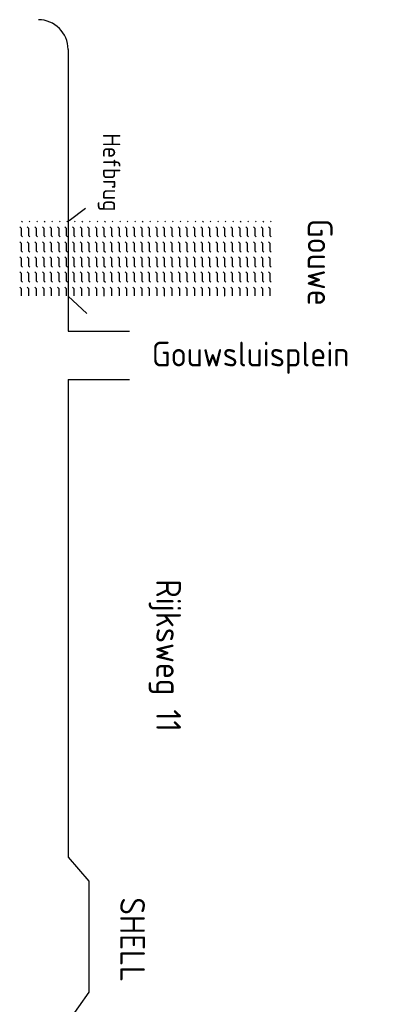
# Model space of a CAD drawing. Header units: metres. Extents: x 3368 to 18268, y -7519 to 4748.
# Tile 22 of 27: x 11992 to 12230, y -455 to 178. Entities that reach past the tile are written whole.
import ezdxf

# ---------------------------------------------------------------- set-up
doc = ezdxf.new("R2010")
doc.units = ezdxf.units.M
doc.layers.add('VBL-XX-ONDERGROND', color=7, linetype='Continuous')
doc.styles.add('ISO', font='ISO.SHX')

# ---------------------------------------------------------------- blocks, each defined once
blk = doc.blocks.new('*X39')
at = {"color": 0}
for p, q in [((-832.2, 5263.8), (-824.7, 5271.3)), ((-832.2, 5187.6), (-824.7, 5195.1)), ((-775.5, 5244.3), (-762, 5257.8)), ((-775.5, 5168.1), (-762, 5181.6)), ((-762, 5257.8), (-685.8, 5257.8)), ((-762, 5181.6), (-685.8, 5181.6)), ((-685.8, 5257.8), (-672.3, 5271.3)), ((-685.8, 5181.6), (-672.3, 5195.1)), ((-623.1, 5244.3), (-609.6, 5257.8)), ((-623.1, 5168.1), (-609.6, 5181.6)), ((-609.6, 5257.8), (-533.4, 5257.8)), ((-609.6, 5181.6), (-533.4, 5181.6)), ((-533.4, 5257.8), (-519.9, 5271.3)), ((-533.4, 5181.6), (-519.9, 5195.1)), ((-470.7, 5244.3), (-457.2, 5257.8)), ((-470.7, 5168.1), (-457.2, 5181.6)), ((-457.2, 5257.8), (-381, 5257.8)), ((-457.2, 5181.6), (-381, 5181.6)), ((-381, 5257.8), (-367.5, 5271.3)), ((-381, 5181.6), (-367.5, 5195.1)), ((-318.3, 5244.3), (-304.8, 5257.8)), ((-318.3, 5168.1), (-304.8, 5181.6)), ((-304.8, 5257.8), (-228.6, 5257.8)), ((-304.8, 5181.6), (-228.6, 5181.6)), ((-228.6, 5257.8), (-215.1, 5271.3)), ((-228.6, 5181.6), (-215.1, 5195.1)), ((-165.9, 5244.3), (-152.4, 5257.8)), ((-165.9, 5168.1), (-152.4, 5181.6)), ((-152.4, 5257.8), (-76.2, 5257.8)), ((-152.4, 5181.6), (-76.2, 5181.6)), ((-76.2, 5257.8), (-76, 5258)), ((-76.2, 5181.6), (-76, 5181.8)), ((-832.2, 5111.4), (-824.7, 5118.9)), ((-775.5, 5091.9), (-762, 5105.4)), ((-762, 5105.4), (-685.8, 5105.4)), ((-685.8, 5105.4), (-672.3, 5118.9)), ((-623.1, 5091.9), (-609.6, 5105.4)), ((-609.6, 5105.4), (-533.4, 5105.4)), ((-533.4, 5105.4), (-519.9, 5118.9)), ((-470.7, 5091.9), (-457.2, 5105.4)), ((-457.2, 5105.4), (-381, 5105.4)), ((-381, 5105.4), (-367.5, 5118.9)), ((-318.3, 5091.9), (-304.8, 5105.4)), ((-304.8, 5105.4), (-228.6, 5105.4)), ((-228.6, 5105.4), (-215.1, 5118.9)), ((-165.9, 5091.9), (-152.4, 5105.4)), ((-152.4, 5105.4), (-76.2, 5105.4)), ((-76.2, 5105.4), (-76, 5105.6)), ((-832.2, 5035.2), (-824.7, 5042.7)), ((-775.5, 5015.7), (-762, 5029.2)), ((-762, 5029.2), (-685.8, 5029.2)), ((-685.8, 5029.2), (-672.3, 5042.7)), ((-623.1, 5015.7), (-609.6, 5029.2)), ((-609.6, 5029.2), (-533.4, 5029.2)), ((-533.4, 5029.2), (-519.9, 5042.7)), ((-470.7, 5015.7), (-457.2, 5029.2)), ((-457.2, 5029.2), (-381, 5029.2)), ((-381, 5029.2), (-367.5, 5042.7)), ((-318.3, 5015.7), (-304.8, 5029.2)), ((-304.8, 5029.2), (-228.6, 5029.2)), ((-228.6, 5029.2), (-215.1, 5042.7)), ((-165.9, 5015.7), (-152.4, 5029.2)), ((-152.4, 5029.2), (-76.2, 5029.2)), ((-76.2, 5029.2), (-76, 5029.4)), ((-832.2, 4959), (-824.7, 4966.5)), ((-832.2, 4882.8), (-824.7, 4890.3)), ((-775.5, 4939.5), (-762, 4953)), ((-762, 4953), (-685.8, 4953)), ((-685.8, 4953), (-672.3, 4966.5)), ((-685.8, 4876.8), (-672.3, 4890.3)), ((-623.1, 4939.5), (-609.6, 4953)), ((-609.6, 4953), (-533.4, 4953)), ((-533.4, 4953), (-519.9, 4966.5)), ((-533.4, 4876.8), (-519.9, 4890.3)), ((-470.7, 4939.5), (-457.2, 4953)), ((-457.2, 4953), (-381, 4953)), ((-381, 4953), (-367.5, 4966.5)), ((-381, 4876.8), (-367.5, 4890.3)), ((-318.3, 4939.5), (-304.8, 4953)), ((-304.8, 4953), (-228.6, 4953)), ((-228.6, 4953), (-215.1, 4966.5)), ((-228.6, 4876.8), (-215.1, 4890.3)), ((-165.9, 4939.5), (-152.4, 4953)), ((-152.4, 4953), (-76.2, 4953)), ((-76.2, 4953), (-76, 4953.2)), ((-832.2, 4806.6), (-824.7, 4814.1)), ((-775.5, 4863.3), (-762, 4876.8)), ((-775.5, 4787.1), (-762, 4800.6)), ((-762, 4876.8), (-685.8, 4876.8)), ((-762, 4800.6), (-685.8, 4800.6)), ((-685.8, 4800.6), (-672.3, 4814.1)), ((-623.1, 4863.3), (-609.6, 4876.8)), ((-623.1, 4787.1), (-609.6, 4800.6)), ((-609.6, 4876.8), (-533.4, 4876.8)), ((-609.6, 4800.6), (-533.4, 4800.6)), ((-533.4, 4800.6), (-519.9, 4814.1)), ((-470.7, 4863.3), (-457.2, 4876.8)), ((-470.7, 4787.1), (-457.2, 4800.6)), ((-457.2, 4876.8), (-381, 4876.8)), ((-457.2, 4800.6), (-381, 4800.6)), ((-381, 4800.6), (-367.5, 4814.1)), ((-318.3, 4863.3), (-304.8, 4876.8)), ((-318.3, 4787.1), (-304.8, 4800.6)), ((-304.8, 4876.8), (-228.6, 4876.8)), ((-304.8, 4800.6), (-228.6, 4800.6)), ((-228.6, 4800.6), (-215.1, 4814.1)), ((-165.9, 4863.3), (-152.4, 4876.8)), ((-165.9, 4787.1), (-152.4, 4800.6)), ((-152.4, 4876.8), (-76.2, 4876.8)), ((-152.4, 4800.6), (-76.2, 4800.6)), ((-76.2, 4876.8), (-76, 4877)), ((-76.2, 4800.6), (-76, 4800.8)), ((-832.2, 4730.4), (-824.7, 4737.9)), ((-775.5, 4710.9), (-762, 4724.4)), ((-762, 4724.4), (-685.8, 4724.4)), ((-685.8, 4724.4), (-672.3, 4737.9)), ((-623.1, 4710.9), (-609.6, 4724.4)), ((-609.6, 4724.4), (-533.4, 4724.4)), ((-533.4, 4724.4), (-519.9, 4737.9)), ((-470.7, 4710.9), (-457.2, 4724.4)), ((-457.2, 4724.4), (-381, 4724.4)), ((-381, 4724.4), (-367.5, 4737.9)), ((-318.3, 4710.9), (-304.8, 4724.4)), ((-304.8, 4724.4), (-228.6, 4724.4)), ((-228.6, 4724.4), (-215.1, 4737.9)), ((-165.9, 4710.9), (-152.4, 4724.4)), ((-152.4, 4724.4), (-76.2, 4724.4)), ((-76.2, 4724.4), (-76, 4724.6)), ((-832.2, 4654.2), (-824.7, 4661.7)), ((-832.2, 4578), (-824.7, 4585.5)), ((-775.5, 4634.7), (-762, 4648.2)), ((-762, 4648.2), (-685.8, 4648.2)), ((-685.8, 4648.2), (-672.3, 4661.7)), ((-685.8, 4572), (-672.3, 4585.5)), ((-623.1, 4634.7), (-609.6, 4648.2)), ((-609.6, 4648.2), (-533.4, 4648.2)), ((-533.4, 4648.2), (-519.9, 4661.7)), ((-533.4, 4572), (-519.9, 4585.5)), ((-470.7, 4634.7), (-457.2, 4648.2)), ((-457.2, 4648.2), (-381, 4648.2)), ((-381, 4648.2), (-367.5, 4661.7)), ((-381, 4572), (-367.5, 4585.5)), ((-318.3, 4634.7), (-304.8, 4648.2)), ((-304.8, 4648.2), (-228.6, 4648.2)), ((-228.6, 4648.2), (-215.1, 4661.7)), ((-228.6, 4572), (-215.1, 4585.5)), ((-165.9, 4634.7), (-152.4, 4648.2)), ((-152.4, 4648.2), (-76.2, 4648.2)), ((-76.2, 4648.2), (-76, 4648.4)), ((-832.2, 4501.8), (-824.7, 4509.3)), ((-775.5, 4558.5), (-762, 4572)), ((-775.5, 4482.3), (-762, 4495.8)), ((-762, 4572), (-685.8, 4572)), ((-762, 4495.8), (-685.8, 4495.8)), ((-685.8, 4495.8), (-672.3, 4509.3)), ((-623.1, 4558.5), (-609.6, 4572)), ((-623.1, 4482.3), (-609.6, 4495.8)), ((-609.6, 4572), (-533.4, 4572)), ((-609.6, 4495.8), (-533.4, 4495.8)), ((-533.4, 4495.8), (-519.9, 4509.3)), ((-470.7, 4558.5), (-457.2, 4572)), ((-470.7, 4482.3), (-457.2, 4495.8)), ((-457.2, 4572), (-381, 4572)), ((-457.2, 4495.8), (-381, 4495.8)), ((-381, 4495.8), (-367.5, 4509.3)), ((-318.3, 4558.5), (-304.8, 4572)), ((-318.3, 4482.3), (-304.8, 4495.8)), ((-304.8, 4572), (-228.6, 4572)), ((-304.8, 4495.8), (-228.6, 4495.8)), ((-228.6, 4495.8), (-215.1, 4509.3)), ((-165.9, 4558.5), (-152.4, 4572)), ((-165.9, 4482.3), (-152.4, 4495.8)), ((-152.4, 4572), (-76.2, 4572)), ((-152.4, 4495.8), (-76.2, 4495.8)), ((-76.2, 4572), (-76, 4572.2)), ((-76.2, 4495.8), (-76, 4496)), ((-832.2, 4425.6), (-824.7, 4433.1)), ((-775.5, 4406.1), (-762, 4419.6)), ((-762, 4419.6), (-685.8, 4419.6)), ((-685.8, 4419.6), (-672.3, 4433.1)), ((-623.1, 4406.1), (-609.6, 4419.6)), ((-609.6, 4419.6), (-533.4, 4419.6)), ((-533.4, 4419.6), (-519.9, 4433.1)), ((-470.7, 4406.1), (-457.2, 4419.6)), ((-457.2, 4419.6), (-381, 4419.6)), ((-381, 4419.6), (-367.5, 4433.1)), ((-318.3, 4406.1), (-304.8, 4419.6)), ((-304.8, 4419.6), (-228.6, 4419.6)), ((-228.6, 4419.6), (-215.1, 4433.1)), ((-165.9, 4406.1), (-152.4, 4419.6)), ((-152.4, 4419.6), (-76.2, 4419.6)), ((-76.2, 4419.6), (-76, 4419.8)), ((-832.2, 4349.4), (-824.7, 4356.9)), ((-775.5, 4329.9), (-762, 4343.4)), ((-762, 4343.4), (-685.8, 4343.4)), ((-685.8, 4343.4), (-672.3, 4356.9)), ((-623.1, 4329.9), (-609.6, 4343.4)), ((-609.6, 4343.4), (-533.4, 4343.4)), ((-533.4, 4343.4), (-519.9, 4356.9)), ((-470.7, 4329.9), (-457.2, 4343.4)), ((-457.2, 4343.4), (-381, 4343.4)), ((-381, 4343.4), (-367.5, 4356.9)), ((-318.3, 4329.9), (-304.8, 4343.4)), ((-304.8, 4343.4), (-228.6, 4343.4)), ((-228.6, 4343.4), (-215.1, 4356.9)), ((-165.9, 4329.9), (-152.4, 4343.4)), ((-152.4, 4343.4), (-76.2, 4343.4)), ((-76.2, 4343.4), (-76, 4343.6)), ((-832.2, 4273.2), (-824.7, 4280.7)), ((-832.2, 4197), (-824.7, 4204.5)), ((-775.5, 4253.7), (-762, 4267.2)), ((-775.5, 4177.5), (-762, 4191)), ((-762, 4267.2), (-685.8, 4267.2)), ((-762, 4191), (-685.8, 4191)), ((-685.8, 4267.2), (-672.3, 4280.7)), ((-685.8, 4191), (-672.3, 4204.5)), ((-623.1, 4253.7), (-609.6, 4267.2)), ((-623.1, 4177.5), (-609.6, 4191)), ((-609.6, 4267.2), (-533.4, 4267.2)), ((-609.6, 4191), (-533.4, 4191)), ((-533.4, 4267.2), (-519.9, 4280.7)), ((-533.4, 4191), (-519.9, 4204.5)), ((-470.7, 4253.7), (-457.2, 4267.2)), ((-470.7, 4177.5), (-457.2, 4191)), ((-457.2, 4267.2), (-381, 4267.2)), ((-457.2, 4191), (-381, 4191)), ((-381, 4267.2), (-367.5, 4280.7)), ((-381, 4191), (-367.5, 4204.5)), ((-318.3, 4253.7), (-304.8, 4267.2)), ((-318.3, 4177.5), (-304.8, 4191)), ((-304.8, 4267.2), (-228.6, 4267.2)), ((-304.8, 4191), (-228.6, 4191)), ((-228.6, 4267.2), (-215.1, 4280.7)), ((-228.6, 4191), (-215.1, 4204.5)), ((-165.9, 4253.7), (-152.4, 4267.2)), ((-165.9, 4177.5), (-152.4, 4191)), ((-152.4, 4267.2), (-76.2, 4267.2)), ((-152.4, 4191), (-76.2, 4191)), ((-76.2, 4267.2), (-76, 4267.4)), ((-76.2, 4191), (-76, 4191.2)), ((-832.2, 4120.8), (-824.7, 4128.3)), ((-775.5, 4101.3), (-762, 4114.8)), ((-762, 4114.8), (-685.8, 4114.8)), ((-685.8, 4114.8), (-672.3, 4128.3)), ((-623.1, 4101.3), (-609.6, 4114.8)), ((-609.6, 4114.8), (-533.4, 4114.8)), ((-533.4, 4114.8), (-519.9, 4128.3)), ((-470.7, 4101.3), (-457.2, 4114.8)), ((-457.2, 4114.8), (-381, 4114.8)), ((-381, 4114.8), (-367.5, 4128.3)), ((-318.3, 4101.3), (-304.8, 4114.8)), ((-304.8, 4114.8), (-228.6, 4114.8)), ((-228.6, 4114.8), (-215.1, 4128.3)), ((-165.9, 4101.3), (-152.4, 4114.8)), ((-152.4, 4114.8), (-76.2, 4114.8)), ((-76.2, 4114.8), (-76, 4115)), ((-832.2, 4044.6), (-824.7, 4052.1)), ((-775.5, 4025.1), (-762, 4038.6)), ((-762, 4038.6), (-685.8, 4038.6)), ((-685.8, 4038.6), (-672.3, 4052.1)), ((-623.1, 4025.1), (-609.6, 4038.6)), ((-609.6, 4038.6), (-533.4, 4038.6)), ((-533.4, 4038.6), (-519.9, 4052.1)), ((-470.7, 4025.1), (-457.2, 4038.6)), ((-457.2, 4038.6), (-381, 4038.6)), ((-381, 4038.6), (-367.5, 4052.1)), ((-318.3, 4025.1), (-304.8, 4038.6)), ((-304.8, 4038.6), (-228.6, 4038.6)), ((-228.6, 4038.6), (-215.1, 4052.1)), ((-165.9, 4025.1), (-152.4, 4038.6)), ((-152.4, 4038.6), (-76.2, 4038.6)), ((-76.2, 4038.6), (-76, 4038.8)), ((-832.2, 3968.4), (-824.7, 3975.9)), ((-832.2, 3892.2), (-824.7, 3899.7)), ((-775.5, 3948.9), (-762, 3962.4)), ((-775.5, 3872.7), (-762, 3886.2)), ((-762, 3962.4), (-685.8, 3962.4)), ((-762, 3886.2), (-685.8, 3886.2)), ((-685.8, 3962.4), (-672.3, 3975.9)), ((-685.8, 3886.2), (-672.3, 3899.7)), ((-623.1, 3948.9), (-609.6, 3962.4)), ((-623.1, 3872.7), (-609.6, 3886.2)), ((-609.6, 3962.4), (-533.4, 3962.4)), ((-609.6, 3886.2), (-533.4, 3886.2)), ((-533.4, 3962.4), (-519.9, 3975.9)), ((-533.4, 3886.2), (-519.9, 3899.7)), ((-470.7, 3948.9), (-457.2, 3962.4)), ((-470.7, 3872.7), (-457.2, 3886.2)), ((-457.2, 3962.4), (-381, 3962.4)), ((-457.2, 3886.2), (-381, 3886.2)), ((-381, 3962.4), (-367.5, 3975.9)), ((-381, 3886.2), (-367.5, 3899.7)), ((-318.3, 3948.9), (-304.8, 3962.4)), ((-318.3, 3872.7), (-304.8, 3886.2)), ((-304.8, 3962.4), (-228.6, 3962.4)), ((-304.8, 3886.2), (-228.6, 3886.2)), ((-228.6, 3962.4), (-215.1, 3975.9)), ((-228.6, 3886.2), (-215.1, 3899.7)), ((-165.9, 3948.9), (-152.4, 3962.4)), ((-165.9, 3872.7), (-152.4, 3886.2)), ((-152.4, 3962.4), (-76.2, 3962.4)), ((-152.4, 3886.2), (-76.2, 3886.2)), ((-76.2, 3962.4), (-76, 3962.6)), ((-76.2, 3886.2), (-76, 3886.4)), ((-832.2, 3816), (-824.7, 3823.5)), ((-775.5, 3796.5), (-762, 3810)), ((-762, 3810), (-685.8, 3810)), ((-685.8, 3810), (-672.3, 3823.5)), ((-623.1, 3796.5), (-609.6, 3810)), ((-609.6, 3810), (-533.4, 3810)), ((-533.4, 3810), (-519.9, 3823.5)), ((-470.7, 3796.5), (-457.2, 3810)), ((-457.2, 3810), (-381, 3810)), ((-381, 3810), (-367.5, 3823.5)), ((-318.3, 3796.5), (-304.8, 3810)), ((-304.8, 3810), (-228.6, 3810)), ((-228.6, 3810), (-215.1, 3823.5)), ((-165.9, 3796.5), (-152.4, 3810)), ((-152.4, 3810), (-76.2, 3810)), ((-76.2, 3810), (-76, 3810.2)), ((-832.2, 3739.8), (-824.7, 3747.3)), ((-775.5, 3720.3), (-762, 3733.8)), ((-762, 3733.8), (-685.8, 3733.8)), ((-685.8, 3733.8), (-672.3, 3747.3)), ((-623.1, 3720.3), (-609.6, 3733.8)), ((-609.6, 3733.8), (-533.4, 3733.8)), ((-533.4, 3733.8), (-519.9, 3747.3)), ((-470.7, 3720.3), (-457.2, 3733.8)), ((-457.2, 3733.8), (-381, 3733.8)), ((-381, 3733.8), (-367.5, 3747.3)), ((-318.3, 3720.3), (-304.8, 3733.8)), ((-304.8, 3733.8), (-228.6, 3733.8)), ((-228.6, 3733.8), (-215.1, 3747.3)), ((-165.9, 3720.3), (-152.4, 3733.8)), ((-152.4, 3733.8), (-76.2, 3733.8)), ((-76.2, 3733.8), (-76, 3734)), ((-832.2, 3663.6), (-824.7, 3671.1)), ((-832.2, 3587.4), (-824.7, 3594.9)), ((-775.5, 3644.1), (-762, 3657.6)), ((-762, 3657.6), (-685.8, 3657.6)), ((-685.8, 3657.6), (-672.3, 3671.1)), ((-685.8, 3581.4), (-672.3, 3594.9)), ((-623.1, 3644.1), (-609.6, 3657.6)), ((-609.6, 3657.6), (-533.4, 3657.6)), ((-533.4, 3657.6), (-519.9, 3671.1)), ((-533.4, 3581.4), (-519.9, 3594.9)), ((-470.7, 3644.1), (-457.2, 3657.6)), ((-457.2, 3657.6), (-381, 3657.6)), ((-381, 3657.6), (-367.5, 3671.1)), ((-381, 3581.4), (-367.5, 3594.9)), ((-318.3, 3644.1), (-304.8, 3657.6)), ((-304.8, 3657.6), (-228.6, 3657.6)), ((-228.6, 3657.6), (-215.1, 3671.1)), ((-228.6, 3581.4), (-215.1, 3594.9)), ((-165.9, 3644.1), (-152.4, 3657.6)), ((-152.4, 3657.6), (-76.2, 3657.6)), ((-76.2, 3657.6), (-76, 3657.8)), ((-832.2, 3511.2), (-824.7, 3518.7)), ((-775.5, 3567.9), (-762, 3581.4)), ((-775.5, 3491.7), (-762, 3505.2)), ((-762, 3581.4), (-685.8, 3581.4)), ((-762, 3505.2), (-685.8, 3505.2)), ((-685.8, 3505.2), (-672.3, 3518.7)), ((-623.1, 3567.9), (-609.6, 3581.4)), ((-623.1, 3491.7), (-609.6, 3505.2)), ((-609.6, 3581.4), (-533.4, 3581.4)), ((-609.6, 3505.2), (-533.4, 3505.2)), ((-533.4, 3505.2), (-519.9, 3518.7)), ((-470.7, 3567.9), (-457.2, 3581.4)), ((-470.7, 3491.7), (-457.2, 3505.2)), ((-457.2, 3581.4), (-381, 3581.4)), ((-457.2, 3505.2), (-381, 3505.2)), ((-381, 3505.2), (-367.5, 3518.7)), ((-318.3, 3567.9), (-304.8, 3581.4)), ((-318.3, 3491.7), (-304.8, 3505.2)), ((-304.8, 3581.4), (-228.6, 3581.4)), ((-304.8, 3505.2), (-228.6, 3505.2)), ((-228.6, 3505.2), (-215.1, 3518.7)), ((-165.9, 3567.9), (-152.4, 3581.4)), ((-165.9, 3491.7), (-152.4, 3505.2)), ((-152.4, 3581.4), (-76.2, 3581.4)), ((-152.4, 3505.2), (-76.2, 3505.2)), ((-76.2, 3581.4), (-76, 3581.6)), ((-76.2, 3505.2), (-76, 3505.4)), ((-832.2, 3435), (-824.7, 3442.5)), ((-775.5, 3415.5), (-762, 3429)), ((-762, 3429), (-685.8, 3429)), ((-685.8, 3429), (-672.3, 3442.5)), ((-623.1, 3415.5), (-609.6, 3429)), ((-609.6, 3429), (-533.4, 3429)), ((-533.4, 3429), (-519.9, 3442.5)), ((-470.7, 3415.5), (-457.2, 3429)), ((-457.2, 3429), (-381, 3429)), ((-381, 3429), (-367.5, 3442.5)), ((-318.3, 3415.5), (-304.8, 3429)), ((-304.8, 3429), (-228.6, 3429)), ((-228.6, 3429), (-215.1, 3442.5)), ((-165.9, 3415.5), (-152.4, 3429)), ((-152.4, 3429), (-76.2, 3429)), ((-76.2, 3429), (-76, 3429.2)), ((-832.2, 3358.8), (-824.7, 3366.3)), ((-832.2, 3282.6), (-824.7, 3290.1)), ((-775.5, 3339.3), (-762, 3352.8)), ((-762, 3352.8), (-685.8, 3352.8)), ((-685.8, 3352.8), (-672.3, 3366.3)), ((-685.8, 3276.6), (-672.3, 3290.1)), ((-623.1, 3339.3), (-609.6, 3352.8)), ((-609.6, 3352.8), (-533.4, 3352.8)), ((-533.4, 3352.8), (-519.9, 3366.3)), ((-533.4, 3276.6), (-519.9, 3290.1)), ((-470.7, 3339.3), (-457.2, 3352.8)), ((-457.2, 3352.8), (-381, 3352.8)), ((-381, 3352.8), (-367.5, 3366.3)), ((-381, 3276.6), (-367.5, 3290.1)), ((-318.3, 3339.3), (-304.8, 3352.8)), ((-304.8, 3352.8), (-228.6, 3352.8)), ((-228.6, 3352.8), (-215.1, 3366.3)), ((-228.6, 3276.6), (-215.1, 3290.1)), ((-165.9, 3339.3), (-152.4, 3352.8)), ((-152.4, 3352.8), (-76.2, 3352.8)), ((-76.2, 3352.8), (-76, 3353)), ((-832.2, 3206.4), (-824.7, 3213.9)), ((-775.5, 3263.1), (-762, 3276.6)), ((-775.5, 3186.9), (-762, 3200.4)), ((-762, 3276.6), (-685.8, 3276.6)), ((-762, 3200.4), (-685.8, 3200.4)), ((-685.8, 3200.4), (-672.3, 3213.9)), ((-623.1, 3263.1), (-609.6, 3276.6)), ((-623.1, 3186.9), (-609.6, 3200.4)), ((-609.6, 3276.6), (-533.4, 3276.6)), ((-609.6, 3200.4), (-533.4, 3200.4)), ((-533.4, 3200.4), (-519.9, 3213.9)), ((-470.7, 3263.1), (-457.2, 3276.6)), ((-470.7, 3186.9), (-457.2, 3200.4)), ((-457.2, 3276.6), (-381, 3276.6)), ((-457.2, 3200.4), (-381, 3200.4)), ((-381, 3200.4), (-367.5, 3213.9)), ((-318.3, 3263.1), (-304.8, 3276.6)), ((-318.3, 3186.9), (-304.8, 3200.4)), ((-304.8, 3276.6), (-228.6, 3276.6)), ((-304.8, 3200.4), (-228.6, 3200.4)), ((-228.6, 3200.4), (-215.1, 3213.9)), ((-165.9, 3263.1), (-152.4, 3276.6)), ((-165.9, 3186.9), (-152.4, 3200.4)), ((-152.4, 3276.6), (-76.2, 3276.6)), ((-152.4, 3200.4), (-76.2, 3200.4)), ((-76.2, 3276.6), (-76, 3276.8)), ((-76.2, 3200.4), (-76, 3200.6)), ((-832.2, 3130.2), (-824.7, 3137.7)), ((-775.5, 3110.7), (-762, 3124.2)), ((-762, 3124.2), (-685.8, 3124.2)), ((-685.8, 3124.2), (-672.3, 3137.7)), ((-623.1, 3110.7), (-609.6, 3124.2)), ((-609.6, 3124.2), (-533.4, 3124.2)), ((-533.4, 3124.2), (-519.9, 3137.7)), ((-470.7, 3110.7), (-457.2, 3124.2)), ((-457.2, 3124.2), (-381, 3124.2)), ((-381, 3124.2), (-367.5, 3137.7)), ((-318.3, 3110.7), (-304.8, 3124.2)), ((-304.8, 3124.2), (-228.6, 3124.2)), ((-228.6, 3124.2), (-215.1, 3137.7)), ((-165.9, 3110.7), (-152.4, 3124.2)), ((-152.4, 3124.2), (-76.2, 3124.2)), ((-76.2, 3124.2), (-76, 3124.4)), ((-832.2, 3054), (-824.7, 3061.5)), ((-775.5, 3034.5), (-762, 3048)), ((-762, 3048), (-685.8, 3048)), ((-685.8, 3048), (-672.3, 3061.5)), ((-623.1, 3034.5), (-609.6, 3048)), ((-609.6, 3048), (-533.4, 3048)), ((-533.4, 3048), (-519.9, 3061.5)), ((-470.7, 3034.5), (-457.2, 3048)), ((-457.2, 3048), (-381, 3048)), ((-381, 3048), (-367.5, 3061.5)), ((-318.3, 3034.5), (-304.8, 3048)), ((-304.8, 3048), (-228.6, 3048)), ((-228.6, 3048), (-215.1, 3061.5)), ((-165.9, 3034.5), (-152.4, 3048)), ((-152.4, 3048), (-76.2, 3048)), ((-76.2, 3048), (-76, 3048.2)), ((-832.2, 2977.8), (-824.7, 2985.3)), ((-832.2, 2901.6), (-824.7, 2909.1)), ((-775.5, 2958.3), (-762, 2971.8)), ((-775.5, 2882.1), (-762, 2895.6)), ((-762, 2971.8), (-685.8, 2971.8)), ((-762, 2895.6), (-685.8, 2895.6)), ((-685.8, 2971.8), (-672.3, 2985.3)), ((-685.8, 2895.6), (-672.3, 2909.1)), ((-623.1, 2958.3), (-609.6, 2971.8)), ((-623.1, 2882.1), (-609.6, 2895.6)), ((-609.6, 2971.8), (-533.4, 2971.8)), ((-609.6, 2895.6), (-533.4, 2895.6)), ((-533.4, 2971.8), (-519.9, 2985.3)), ((-533.4, 2895.6), (-519.9, 2909.1)), ((-470.7, 2958.3), (-457.2, 2971.8)), ((-470.7, 2882.1), (-457.2, 2895.6)), ((-457.2, 2971.8), (-381, 2971.8)), ((-457.2, 2895.6), (-381, 2895.6)), ((-381, 2971.8), (-367.5, 2985.3)), ((-381, 2895.6), (-367.5, 2909.1)), ((-318.3, 2958.3), (-304.8, 2971.8)), ((-318.3, 2882.1), (-304.8, 2895.6)), ((-304.8, 2971.8), (-228.6, 2971.8)), ((-304.8, 2895.6), (-228.6, 2895.6)), ((-228.6, 2971.8), (-215.1, 2985.3)), ((-228.6, 2895.6), (-215.1, 2909.1)), ((-165.9, 2958.3), (-152.4, 2971.8)), ((-165.9, 2882.1), (-152.4, 2895.6)), ((-152.4, 2971.8), (-76.2, 2971.8)), ((-152.4, 2895.6), (-76.2, 2895.6)), ((-76.2, 2971.8), (-76, 2972)), ((-76.2, 2895.6), (-76, 2895.8)), ((-832.2, 2825.4), (-824.7, 2832.9)), ((-775.5, 2805.9), (-762, 2819.4)), ((-762, 2819.4), (-685.8, 2819.4)), ((-685.8, 2819.4), (-672.3, 2832.9)), ((-623.1, 2805.9), (-609.6, 2819.4)), ((-609.6, 2819.4), (-533.4, 2819.4)), ((-533.4, 2819.4), (-519.9, 2832.9)), ((-470.7, 2805.9), (-457.2, 2819.4)), ((-457.2, 2819.4), (-381, 2819.4)), ((-381, 2819.4), (-367.5, 2832.9)), ((-318.3, 2805.9), (-304.8, 2819.4)), ((-304.8, 2819.4), (-228.6, 2819.4)), ((-228.6, 2819.4), (-215.1, 2832.9)), ((-165.9, 2805.9), (-152.4, 2819.4)), ((-152.4, 2819.4), (-76.2, 2819.4)), ((-76.2, 2819.4), (-76, 2819.6)), ((-832.2, 2749.2), (-824.7, 2756.7)), ((-775.5, 2729.7), (-762, 2743.2)), ((-762, 2743.2), (-685.8, 2743.2)), ((-685.8, 2743.2), (-672.3, 2756.7)), ((-623.1, 2729.7), (-609.6, 2743.2)), ((-609.6, 2743.2), (-533.4, 2743.2)), ((-533.4, 2743.2), (-519.9, 2756.7)), ((-470.7, 2729.7), (-457.2, 2743.2)), ((-457.2, 2743.2), (-381, 2743.2)), ((-381, 2743.2), (-367.5, 2756.7)), ((-318.3, 2729.7), (-304.8, 2743.2)), ((-304.8, 2743.2), (-228.6, 2743.2)), ((-228.6, 2743.2), (-215.1, 2756.7)), ((-165.9, 2729.7), (-152.4, 2743.2)), ((-152.4, 2743.2), (-76.2, 2743.2)), ((-76.2, 2743.2), (-76, 2743.4))]:
    blk.add_line(p, q, dxfattribs=at)

msp = doc.modelspace()

# ---------------------------------------------------------------- linework, layer by layer
at = {"layer": 'VBL-XX-ONDERGROND', "color": 18}
for p, q in [((12022.739, 158.795, 181985616.911), (12022.739, 108.641, 181985616.911)), ((12022.739, 108.641, 181985616.911), (12022.739, -22.339, 181985616.911)), ((12023.512, 48.815, 181985616.911), (12033.869, 56.644, 181985616.911)), ((12022.739, 0.216, 181985616.911), (12034.796, -10.945, 181985616.911)), ((12022.739, -22.339, 181985616.911), (12062.312, -22.339, 181985616.911)), ((12022.739, -53.353, 181985616.911), (12062.312, -53.353, 181985616.911)), ((12022.739, -53.353, 181985616.911), (12022.739, -360.507, 181985616.911)), ((12022.739, -360.507, 181985616.911), (12036.101, -375.955, 181985616.911)), ((12036.101, -375.955, 181985616.911), (12036.101, -447.267, 181985616.911)), ((12036.101, -447.267, 181985616.911), (12022.739, -466.107, 181985616.911))]:
    msp.add_line(p, q, dxfattribs=at)
msp.add_arc((12003.673, 158.795, 181985616.911), 19.066, 0, 90, dxfattribs=at)

# ---------------------------------------------------------------- block references
at = {"layer": 'VBL-XX-ONDERGROND', "color": 18, "xscale": 0.06355286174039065, "yscale": 0.06355286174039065, "zscale": 0.06355282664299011, "rotation": 270}
msp.add_blockref('*X39', (11818.228, -4.537, 181985616.911), dxfattribs=at)

# ---------------------------------------------------------------- texts
at = {"layer": 'VBL-XX-ONDERGROND', "color": 18, "style": 'ISO'}
for s, height, p in [('Hefbrug', 11.1217, (12045.216, 104.788, 181985616.911)), ('Gouwe', 15.8882, (12176.664, 49.804, 181985616.911)), ('Rijksweg 11', 15.88821, (12079.382, -181.923, 181985616.911)), ('SHELL', 15.8882, (12056.231, -386.392, 181985616.911))]:
    msp.add_text(s, height=height, rotation=270, dxfattribs=at).set_placement(p)
msp.add_text('Gouwsluisplein', height=15.88821, dxfattribs=at).set_placement((12076.549, -45.048, 181985616.911))

doc.saveas('drawing.dxf')
